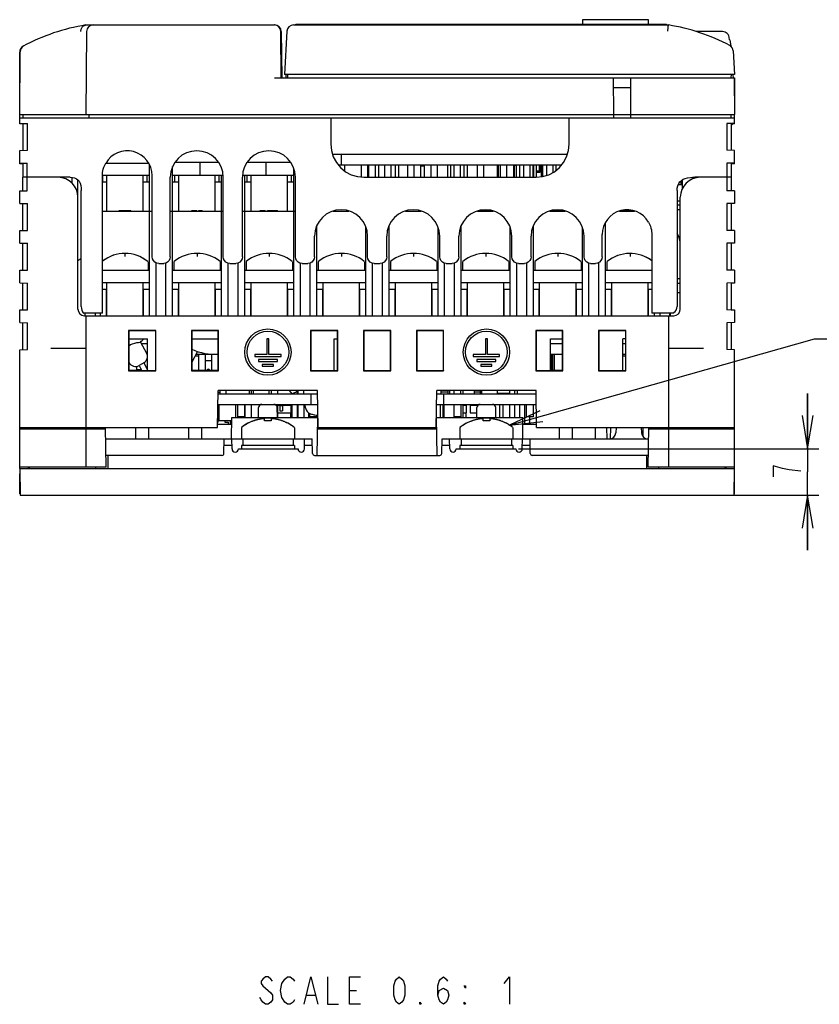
# Model space of a CAD drawing. Extents: x 36 to 422, y 13 to 287.
# Tile 1 of 16: x 75 to 147, y 13 to 102. Entities that reach past the tile are written whole.
import ezdxf

# ---------------------------------------------------------------- set-up
doc = ezdxf.new("R2010")
doc.units = 0
doc.header["$LTSCALE"] = 23.1
doc.layers.get('0').update_dxf_attribs({"linetype": 'CONTINUOUS'})
for name, color, linetype in [('ALL_CURVE', 7, 'CONTINUOUS'), ('ALL_DIM', 7, 'CONTINUOUS'), ('ALL_NOTE', 7, 'CONTINUOUS')]:
    doc.layers.add(name, color=color, linetype=linetype)
doc.dimstyles.get("Standard").update_dxf_attribs({"dimtxt": 2.5, "dimasz": 2.5, "dimexe": 1.25, "dimexo": 0.625, "dimtad": 1, "dimcen": 2.5, "dimazin": 3, "dimtfac": 1, "dimtmove": 0, "dimatfit": 3})

# ---------------------------------------------------------------- blocks, each defined once
blk = doc.blocks.new('_OPEN')
at = {"color": 0, "linetype": 'BYBLOCK'}
for p, q in [((0, 0), (-1, 0.167)), ((-1, -0.167), (0, 0)), ((-1, 0), (0, 0))]:
    blk.add_line(p, q, dxfattribs=at)
blk = doc.blocks.new('*D10')
at = {"layer": 'ALL_DIM', "color": 2, "linetype": 'CONTINUOUS'}
for p, q in [((146.13, 63.042), (146.13, 68.042)), ((146.13, 68.042), (146.13, 60.942)), ((119.929, 63.042), (147.13, 63.042)), ((146.13, 53.842), (146.13, 60.942)), ((138.518, 58.842), (147.13, 58.842)), ((146.13, 58.842), (146.13, 53.842))]:
    blk.add_line(p, q, dxfattribs=at)
at = {"layer": 'ALL_DIM', "color": 2, "linetype": 'CONTINUOUS', "xscale": 3, "yscale": 3, "zscale": 3}
for p, rotation in [((146.13, 63.042), 270), ((146.13, 58.842), 90)]:
    blk.add_blockref('_OPEN', p, dxfattribs=dict(at, rotation=rotation))

msp = doc.modelspace()

# ---------------------------------------------------------------- linework, layer by layer
at = {"color": 7, "linetype": 'CONTINUOUS'}
for p, q in [((125.709, 101.922), (125.709, 101.502)), ((131.709, 101.922), (125.709, 101.922)), ((131.709, 101.502), (131.709, 101.922)), ((80.709, 101.442), (97.817, 101.442)), ((80.778, 100.847), (80.712, 93.342)), ((98.409, 96.642), (98.373, 100.847)), ((98.417, 100.849), (98.468, 96.642)), ((98.931, 100.874), (98.725, 96.942)), ((99.53, 101.442), (133.509, 101.442)), ((99.729, 101.442), (99.729, 101.502)), ((99.729, 101.502), (133.329, 101.502)), ((133.329, 101.442), (133.329, 101.502)), ((138.407, 100.842), (136.045, 100.842)), ((139.054, 100.092), (139.009, 100.346)), ((139.077, 100.092), (139.054, 100.092)), ((139.077, 100.092), (139.178, 99.518)), ((139.381, 99.087), (139.494, 96.942)), ((74.709, 93.637), (74.709, 98.988)), ((74.712, 93.342), (74.762, 99.021)), ((74.709, 96.642), (74.741, 96.642)), ((97.81, 96.642), (139.509, 96.642)), ((139.494, 96.942), (98.725, 96.942)), ((98.835, 96.936), (98.82, 96.642)), ((99.009, 96.642), (99.004, 96.942)), ((128.559, 93.342), (128.531, 96.642)), ((130.088, 96.642), (130.059, 93.342)), ((139.209, 96.642), (139.215, 96.942)), ((139.4, 96.636), (139.384, 96.936)), ((139.478, 96.642), (139.507, 93.342)), ((139.509, 96.642), (139.509, 93.637)), ((130.08, 95.742), (128.539, 95.742)), ((74.709, 92.474), (74.709, 93.339)), ((74.709, 93.042), (139.509, 93.042)), ((74.712, 93.342), (139.507, 93.342)), ((75.009, 93.342), (75.009, 93.042)), ((81.009, 93.042), (81.009, 93.342)), ((102.909, 93.042), (102.909, 90.642)), ((124.509, 90.642), (124.509, 93.042)), ((128.557, 93.042), (128.559, 93.342)), ((130.059, 93.342), (130.062, 93.042)), ((139.209, 93.042), (139.209, 93.342)), ((139.509, 92.474), (139.509, 93.342)), ((74.709, 92.528), (75.403, 92.516)), ((75.009, 92.469), (74.709, 92.474)), ((75.009, 92.523), (75.009, 90.081)), ((75.403, 90.088), (75.403, 92.516)), ((139.509, 92.528), (138.816, 92.516)), ((138.816, 92.516), (138.816, 90.088)), ((139.209, 92.523), (139.209, 90.081)), ((139.509, 92.474), (139.209, 92.469)), ((139.209, 92.322), (139.359, 92.472)), ((74.709, 90.076), (75.403, 90.088)), ((74.709, 88.873), (74.709, 90.076)), ((103.062, 89.742), (124.357, 89.742)), ((103.89, 88.782), (103.89, 89.742)), ((139.509, 90.076), (138.816, 90.088)), ((139.509, 88.873), (139.509, 90.076)), ((74.709, 88.928), (75.399, 88.916)), ((75.009, 88.868), (74.709, 88.873)), ((75.009, 88.923), (75.009, 87.663)), ((75.399, 87.642), (75.399, 88.916)), ((86.402, 88.902), (82.504, 88.902)), ((86.349, 88.989), (86.349, 88.902)), ((86.469, 75.102), (86.469, 88.792)), ((88.569, 75.102), (88.569, 88.604)), ((88.81, 89.022), (92.709, 89.022)), ((91.059, 87.822), (91.059, 89.022)), ((95.35, 89.022), (99.249, 89.022)), ((97.059, 87.822), (97.059, 89.022)), ((99.549, 75.102), (99.549, 88.433)), ((103.573, 88.782), (123.846, 88.782)), ((104.169, 88.208), (104.169, 88.782)), ((105.669, 88.782), (105.669, 87.666)), ((106.269, 87.642), (106.269, 88.782)), ((106.325, 88.782), (106.325, 87.642)), ((106.934, 88.782), (106.934, 87.642)), ((107.229, 88.782), (107.229, 87.642)), ((107.769, 88.782), (107.769, 87.642)), ((108.369, 87.642), (108.369, 88.782)), ((108.734, 88.782), (108.734, 87.642)), ((109.059, 88.782), (109.059, 87.642)), ((109.869, 88.782), (109.869, 87.642)), ((110.469, 87.642), (110.469, 88.782)), ((111.04, 88.782), (111.04, 87.642)), ((111.369, 88.662), (111.04, 88.662)), ((111.369, 88.782), (111.369, 87.642)), ((111.969, 88.782), (111.969, 87.642)), ((112.569, 87.642), (112.569, 88.782)), ((113.479, 88.782), (113.479, 87.642)), ((113.5, 88.782), (113.5, 87.642)), ((113.76, 88.782), (113.76, 87.642)), ((114.069, 88.782), (114.069, 87.642)), ((114.669, 87.642), (114.669, 88.782)), ((114.979, 88.782), (114.979, 87.642)), ((114.999, 87.642), (114.999, 88.782)), ((115.26, 88.782), (115.26, 87.642)), ((116.169, 88.782), (116.169, 87.642)), ((116.769, 87.642), (116.769, 88.782)), ((117.979, 88.782), (117.979, 87.642)), ((118.089, 88.782), (118.089, 87.642)), ((118.26, 88.782), (118.26, 87.642)), ((118.269, 88.782), (118.269, 87.642)), ((118.869, 87.642), (118.869, 88.782)), ((119.479, 88.782), (119.479, 87.642)), ((119.529, 88.782), (119.529, 87.642)), ((119.709, 88.722), (119.529, 88.722)), ((119.709, 88.782), (119.709, 87.642)), ((120, 88.782), (120, 87.642)), ((120.369, 88.782), (120.369, 87.642)), ((120.969, 87.642), (120.969, 88.782)), ((121.219, 88.782), (121.219, 87.642)), ((121.299, 87.642), (121.299, 88.782)), ((121.509, 88.782), (121.509, 87.642)), ((121.809, 88.782), (121.809, 88.197)), ((121.899, 88.107), (121.899, 88.692)), ((121.899, 88.692), (121.989, 88.692)), ((121.989, 88.782), (121.989, 87.689)), ((122.109, 88.782), (122.109, 87.704)), ((122.469, 88.782), (122.469, 87.813)), ((123.069, 88.09), (123.069, 88.782)), ((123.309, 88.782), (123.309, 88.257)), ((139.509, 88.928), (138.82, 88.916)), ((138.82, 88.916), (138.82, 87.642)), ((139.209, 88.923), (139.209, 87.663)), ((139.509, 88.873), (139.209, 88.868)), ((75.009, 86.417), (75.009, 87.642)), ((79.276, 87.642), (75.011, 87.642)), ((75.402, 86.423), (75.402, 87.642)), ((82.213, 87.822), (86.469, 87.822)), ((82.213, 75.342), (82.213, 87.792)), ((82.239, 87.222), (82.239, 87.822)), ((82.599, 84.582), (82.599, 87.822)), ((85.899, 84.582), (85.899, 87.822)), ((86.259, 87.222), (86.259, 87.822)), ((86.709, 80.442), (86.709, 87.792)), ((88.359, 80.442), (88.359, 87.642)), ((88.569, 87.822), (93.139, 87.822)), ((88.779, 87.222), (88.779, 87.822)), ((89.139, 84.582), (89.139, 87.822)), ((92.439, 84.582), (92.439, 87.822)), ((92.799, 87.222), (92.799, 87.822)), ((93.009, 75.102), (93.009, 87.822)), ((93.159, 80.442), (93.159, 87.642)), ((94.899, 80.442), (94.899, 87.642)), ((94.92, 87.822), (99.549, 87.822)), ((95.109, 75.102), (95.109, 87.822)), ((95.319, 87.222), (95.319, 87.822)), ((95.679, 84.582), (95.679, 87.822)), ((98.979, 84.582), (98.979, 87.822)), ((99.339, 87.222), (99.339, 87.822)), ((99.699, 80.442), (99.699, 87.642)), ((105.909, 87.642), (121.51, 87.642)), ((121.809, 88.197), (121.509, 88.197)), ((121.509, 88.107), (121.899, 88.107)), ((139.208, 87.642), (135.892, 87.642)), ((138.811, 87.642), (138.811, 86.424)), ((139.209, 87.642), (139.209, 86.417)), ((79.989, 75.702), (79.989, 87.399)), ((82.213, 87.222), (82.599, 87.222)), ((85.899, 87.222), (86.469, 87.222)), ((88.569, 87.222), (89.139, 87.222)), ((92.439, 87.222), (93.009, 87.222)), ((95.109, 87.222), (95.679, 87.222)), ((98.979, 87.222), (99.549, 87.222)), ((134.401, 86.982), (134.784, 86.982)), ((134.651, 86.982), (134.656, 87.332)), ((134.784, 86.649), (134.784, 87.013)), ((74.709, 86.411), (75.402, 86.423)), ((74.709, 85.269), (74.709, 86.411)), ((80.289, 75.942), (80.289, 86.442)), ((134.289, 86.442), (134.289, 75.942)), ((134.589, 75.702), (134.589, 85.842)), ((139.509, 86.411), (138.811, 86.424)), ((139.509, 86.426), (139.209, 86.442)), ((139.509, 86.411), (139.509, 85.258)), ((74.709, 85.269), (75.408, 85.257)), ((75.009, 82.817), (75.009, 85.264)), ((75.407, 82.824), (75.408, 85.257)), ((134.589, 85.482), (134.289, 85.482)), ((134.589, 85.122), (134.289, 85.122)), ((139.509, 85.273), (138.811, 85.26)), ((138.811, 85.26), (138.812, 82.824)), ((139.209, 85.267), (139.209, 82.817)), ((139.509, 85.258), (139.209, 85.242)), ((82.213, 84.582), (86.709, 84.582)), ((83.721, 84.582), (83.721, 84.642)), ((83.721, 84.642), (84.771, 84.642)), ((84.771, 84.582), (84.771, 84.642)), ((88.359, 84.582), (93.159, 84.582)), ((90.309, 84.582), (90.309, 84.642)), ((90.309, 84.642), (90.759, 84.642)), ((90.509, 84.582), (90.509, 84.642)), ((90.559, 84.582), (90.559, 84.642)), ((90.759, 84.582), (90.759, 84.642)), ((90.959, 84.582), (90.959, 84.642)), ((90.959, 84.642), (91.259, 84.642)), ((91.109, 84.582), (91.109, 84.642)), ((91.259, 84.582), (91.259, 84.642)), ((94.899, 84.582), (99.699, 84.582)), ((96.519, 84.582), (96.519, 84.642)), ((96.519, 84.642), (96.969, 84.642)), ((96.719, 84.582), (96.719, 84.642)), ((96.769, 84.582), (96.769, 84.642)), ((96.969, 84.582), (96.969, 84.642)), ((97.169, 84.582), (97.169, 84.642)), ((97.169, 84.642), (98.069, 84.642)), ((98.069, 84.582), (98.069, 84.642)), ((103.134, 84.582), (104.545, 84.582)), ((109.674, 84.582), (111.085, 84.582)), ((116.214, 84.582), (117.625, 84.582)), ((116.387, 84.642), (117.452, 84.642)), ((122.754, 84.582), (124.165, 84.582)), ((122.927, 84.642), (123.992, 84.642)), ((129.067, 84.582), (130.443, 84.582)), ((129.282, 84.642), (130.241, 84.642)), ((129.825, 84.642), (129.824, 84.69)), ((134.589, 84.702), (134.289, 84.702)), ((101.649, 75.102), (101.649, 83.264)), ((106.089, 75.102), (106.089, 83.093)), ((108.189, 75.102), (108.189, 83.264)), ((112.629, 75.102), (112.629, 83.093)), ((114.729, 75.102), (114.729, 83.264)), ((119.169, 75.102), (119.169, 83.093)), ((121.269, 75.102), (121.269, 83.264)), ((125.709, 75.102), (125.709, 83.093)), ((127.809, 75.102), (127.809, 83.55)), ((74.709, 82.812), (75.407, 82.824)), ((74.709, 81.672), (74.709, 82.812)), ((101.439, 80.442), (101.439, 82.302)), ((106.239, 80.442), (106.239, 82.302)), ((107.979, 80.442), (107.979, 82.302)), ((112.779, 80.442), (112.779, 82.302)), ((114.519, 80.442), (114.519, 82.302)), ((119.319, 80.442), (119.319, 82.302)), ((121.059, 80.442), (121.059, 82.302)), ((125.859, 80.442), (125.859, 82.302)), ((127.509, 80.442), (127.509, 82.452)), ((132.006, 82.452), (132.006, 75.342)), ((139.509, 82.812), (138.812, 82.824)), ((139.509, 82.826), (139.209, 82.842)), ((139.509, 82.812), (139.509, 81.658)), ((74.709, 81.672), (75.407, 81.66)), ((75.009, 79.218), (75.009, 81.667)), ((75.407, 79.225), (75.407, 81.66)), ((139.509, 81.672), (138.812, 81.66)), ((138.812, 81.66), (138.812, 79.225)), ((139.209, 81.667), (139.209, 79.218)), ((139.509, 81.658), (139.209, 81.642)), ((86.327, 80.006), (86.349, 79.959)), ((86.349, 79.959), (86.349, 79.182)), ((87.069, 75.102), (87.069, 79.899)), ((87.309, 79.842), (87.76, 79.842)), ((87.969, 75.102), (87.969, 79.884)), ((88.712, 80.006), (88.689, 79.959)), ((88.689, 79.959), (88.689, 79.182)), ((92.867, 80.006), (92.889, 79.959)), ((92.889, 79.959), (92.889, 79.182)), ((93.609, 75.102), (93.609, 79.866)), ((93.759, 79.842), (94.3, 79.842)), ((94.509, 75.102), (94.509, 79.884)), ((95.252, 80.006), (95.229, 79.959)), ((95.229, 79.959), (95.229, 79.182)), ((99.407, 80.006), (99.429, 79.959)), ((99.429, 79.959), (99.429, 79.182)), ((100.149, 75.102), (100.149, 79.866)), ((100.299, 79.842), (100.84, 79.842)), ((101.049, 75.102), (101.049, 79.884)), ((101.792, 80.006), (101.769, 79.959)), ((101.769, 79.959), (101.769, 79.182)), ((105.947, 80.006), (105.969, 79.959)), ((105.969, 79.959), (105.969, 79.182)), ((106.689, 75.102), (106.689, 79.866)), ((106.839, 79.842), (107.38, 79.842)), ((107.589, 75.102), (107.589, 79.884)), ((108.332, 80.006), (108.309, 79.959)), ((108.309, 79.959), (108.309, 79.182)), ((112.487, 80.006), (112.509, 79.959)), ((112.509, 79.959), (112.509, 79.182)), ((113.229, 75.102), (113.229, 79.866)), ((113.379, 79.842), (113.92, 79.842)), ((114.129, 75.102), (114.129, 79.884)), ((114.872, 80.006), (114.849, 79.959)), ((114.849, 79.959), (114.849, 79.182)), ((119.027, 80.006), (119.049, 79.959)), ((119.049, 79.959), (119.049, 79.182)), ((119.769, 75.102), (119.769, 79.866)), ((119.919, 79.842), (120.46, 79.842)), ((120.669, 75.102), (120.669, 79.884)), ((121.412, 80.006), (121.389, 79.959)), ((121.389, 79.959), (121.389, 79.182)), ((125.567, 80.006), (125.589, 79.959)), ((125.589, 79.959), (125.589, 79.182)), ((126.309, 75.102), (126.309, 79.866)), ((126.459, 79.842), (126.91, 79.842)), ((127.209, 75.102), (127.209, 79.93)), ((127.952, 80.006), (127.929, 79.959)), ((127.929, 79.959), (127.929, 79.182)), ((74.709, 79.213), (75.407, 79.225)), ((74.709, 78.071), (74.709, 79.213)), ((86.469, 79.182), (82.213, 79.182)), ((93.009, 79.182), (88.569, 79.182)), ((99.549, 79.182), (95.109, 79.182)), ((106.089, 79.182), (101.649, 79.182)), ((112.629, 79.182), (108.189, 79.182)), ((119.169, 79.182), (114.729, 79.182)), ((125.709, 79.182), (121.269, 79.182)), ((132.006, 79.182), (127.809, 79.182)), ((139.509, 79.213), (138.812, 79.225)), ((139.509, 79.226), (139.209, 79.242)), ((139.509, 79.213), (139.509, 78.058)), ((74.709, 78.071), (75.407, 78.059)), ((75.009, 75.642), (75.009, 78.066)), ((75.407, 75.642), (75.407, 78.059)), ((82.213, 78.102), (86.469, 78.102)), ((82.599, 75.102), (82.599, 78.102)), ((85.899, 75.102), (85.899, 78.102)), ((88.569, 78.102), (93.009, 78.102)), ((89.139, 75.102), (89.139, 78.102)), ((92.439, 75.102), (92.439, 78.102)), ((95.109, 78.102), (99.549, 78.102)), ((95.679, 75.102), (95.679, 78.102)), ((98.979, 75.102), (98.979, 78.102)), ((101.649, 78.102), (106.089, 78.102)), ((102.219, 75.102), (102.219, 78.102)), ((105.519, 75.102), (105.519, 78.102)), ((108.189, 78.102), (112.629, 78.102)), ((108.759, 75.102), (108.759, 78.102)), ((112.059, 75.102), (112.059, 78.102)), ((114.729, 78.102), (119.169, 78.102)), ((115.299, 75.102), (115.299, 78.102)), ((118.599, 75.102), (118.599, 78.102)), ((121.269, 78.102), (125.709, 78.102)), ((121.839, 75.102), (121.839, 78.102)), ((125.139, 75.102), (125.139, 78.102)), ((127.809, 78.102), (132.006, 78.102)), ((128.379, 75.102), (128.379, 78.102)), ((131.679, 75.102), (131.679, 78.102)), ((134.289, 78.462), (134.589, 78.462)), ((134.289, 78.042), (134.589, 78.042)), ((139.509, 78.071), (138.812, 78.059)), ((138.812, 78.059), (138.812, 75.626)), ((139.209, 78.066), (139.209, 75.619)), ((139.509, 78.058), (139.209, 78.042)), ((82.213, 77.502), (82.599, 77.502)), ((82.569, 75.102), (82.569, 77.502)), ((85.899, 77.502), (86.469, 77.502)), ((85.929, 75.102), (85.929, 77.502)), ((88.569, 77.502), (89.139, 77.502)), ((89.109, 75.102), (89.109, 77.502)), ((92.439, 77.502), (93.009, 77.502)), ((92.469, 75.102), (92.469, 77.502)), ((95.109, 77.502), (95.679, 77.502)), ((95.649, 75.102), (95.649, 77.502)), ((98.979, 77.502), (99.549, 77.502)), ((99.009, 75.102), (99.009, 77.502)), ((101.649, 77.502), (102.219, 77.502)), ((102.189, 75.102), (102.189, 77.502)), ((105.519, 77.502), (106.089, 77.502)), ((105.549, 75.102), (105.549, 77.502)), ((108.189, 77.502), (108.759, 77.502)), ((108.729, 75.102), (108.729, 77.502)), ((112.059, 77.502), (112.629, 77.502)), ((112.089, 75.102), (112.089, 77.502)), ((114.729, 77.502), (115.299, 77.502)), ((115.269, 75.102), (115.269, 77.502)), ((118.599, 77.502), (119.169, 77.502)), ((118.629, 75.102), (118.629, 77.502)), ((121.269, 77.502), (121.839, 77.502)), ((121.809, 75.102), (121.809, 77.502)), ((125.139, 77.502), (125.709, 77.502)), ((125.169, 75.102), (125.169, 77.502)), ((127.809, 77.502), (128.379, 77.502)), ((128.349, 75.102), (128.349, 77.502)), ((131.679, 77.502), (132.006, 77.502)), ((131.709, 75.102), (131.709, 77.502)), ((134.289, 77.202), (134.589, 77.202)), ((74.709, 74.47), (74.709, 75.642)), ((74.709, 75.642), (75.407, 75.642)), ((82.213, 75.342), (80.537, 75.342)), ((80.589, 75.102), (133.989, 75.102)), ((80.649, 75.102), (80.649, 75.342)), ((80.709, 75.102), (80.709, 64.962)), ((81.549, 75.342), (81.549, 75.102)), ((82.029, 75.102), (82.029, 75.342)), ((133.908, 75.342), (132.006, 75.342)), ((132.249, 75.102), (132.249, 75.342)), ((132.729, 75.342), (132.729, 75.102)), ((133.509, 75.102), (133.509, 64.962)), ((133.629, 75.102), (133.629, 75.342)), ((133.689, 75.102), (133.689, 75.342)), ((139.509, 75.614), (138.812, 75.626)), ((139.209, 75.642), (139.509, 75.626)), ((139.509, 75.626), (139.509, 74.47)), ((74.709, 74.47), (75.407, 74.458)), ((75.009, 72.02), (75.009, 74.465)), ((75.406, 72.027), (75.407, 74.458)), ((139.509, 74.47), (138.812, 74.458)), ((138.812, 74.458), (138.813, 72.027)), ((139.209, 74.465), (139.209, 72.02)), ((84.581, 73.75), (84.582, 70.095)), ((84.581, 73.75), (84.599, 73.733)), ((87.038, 73.75), (84.581, 73.75)), ((84.599, 73.733), (84.599, 70.112)), ((87.02, 73.733), (87.038, 73.75)), ((87.02, 73.733), (87.02, 70.112)), ((87.037, 70.095), (87.038, 73.75)), ((90.281, 73.75), (90.282, 70.095)), ((90.281, 73.75), (90.309, 73.722)), ((92.738, 73.75), (90.281, 73.75)), ((90.309, 73.722), (90.309, 70.122)), ((92.709, 73.722), (90.309, 73.722)), ((92.709, 73.722), (92.738, 73.75)), ((92.709, 70.122), (92.709, 73.722)), ((92.737, 70.095), (92.738, 73.75)), ((101.081, 73.75), (101.082, 70.095)), ((101.109, 73.722), (101.081, 73.75)), ((103.538, 73.75), (101.081, 73.75)), ((101.109, 73.722), (101.109, 70.122)), ((103.509, 73.722), (101.109, 73.722)), ((103.509, 73.722), (103.538, 73.75)), ((103.509, 70.122), (103.509, 73.722)), ((103.537, 70.095), (103.538, 73.75)), ((105.881, 73.75), (105.882, 70.095)), ((105.909, 73.722), (105.881, 73.75)), ((108.338, 73.75), (105.881, 73.75)), ((105.909, 73.722), (105.909, 70.122)), ((108.309, 73.722), (105.909, 73.722)), ((108.309, 73.722), (108.338, 73.75)), ((108.309, 70.122), (108.309, 73.722)), ((108.337, 70.095), (108.338, 73.75)), ((110.681, 73.75), (110.682, 70.095)), ((110.681, 73.75), (110.709, 73.722)), ((113.138, 73.75), (110.681, 73.75)), ((110.709, 73.722), (110.709, 70.122)), ((113.109, 73.722), (110.709, 73.722)), ((113.109, 73.722), (113.138, 73.75)), ((113.109, 70.122), (113.109, 73.722)), ((113.137, 70.095), (113.138, 73.75)), ((121.481, 73.75), (121.482, 70.095)), ((121.509, 73.722), (121.481, 73.75)), ((123.938, 73.75), (121.481, 73.75)), ((121.509, 73.722), (121.509, 70.122)), ((123.909, 73.722), (121.509, 73.722)), ((123.909, 73.722), (123.938, 73.75)), ((123.909, 70.122), (123.909, 73.722)), ((123.937, 70.095), (123.938, 73.75)), ((127.181, 73.75), (127.182, 70.095)), ((127.199, 73.733), (127.181, 73.75)), ((129.638, 73.75), (127.181, 73.75)), ((127.199, 73.733), (127.199, 70.112)), ((129.62, 73.733), (129.638, 73.75)), ((129.62, 73.733), (129.62, 70.112)), ((129.637, 70.095), (129.638, 73.75)), ((84.599, 73.002), (86.289, 73.002)), ((84.599, 72.374), (84.757, 72.478)), ((85.603, 72.698), (85.651, 72.712)), ((85.655, 72.715), (86.206, 71.718)), ((85.728, 72.582), (86.289, 72.582)), ((86.289, 70.107), (86.289, 73.002)), ((90.309, 73.002), (92.709, 73.002)), ((97.119, 73.002), (97.119, 71.592)), ((97.299, 73.002), (97.119, 73.002)), ((97.299, 71.592), (97.299, 73.002)), ((103.209, 70.122), (103.209, 73.002)), ((103.209, 73.002), (103.509, 73.002)), ((116.919, 73.002), (116.919, 71.592)), ((117.099, 73.002), (116.919, 73.002)), ((117.099, 71.592), (117.099, 73.002)), ((122.829, 70.122), (122.829, 73.002)), ((122.829, 73.002), (123.909, 73.002)), ((122.829, 72.582), (123.909, 72.582)), ((129.369, 70.11), (129.369, 73.002)), ((129.62, 73.002), (129.369, 73.002)), ((129.369, 72.582), (129.62, 72.582)), ((74.709, 72.014), (75.406, 72.027)), ((74.709, 61.242), (74.709, 72.014)), ((77.529, 72.162), (80.709, 72.162)), ((86.237, 71.622), (86.289, 71.622)), ((90.84, 71.844), (90.309, 70.885)), ((90.909, 71.442), (90.617, 71.442)), ((90.717, 71.622), (92.709, 71.622)), ((90.909, 71.622), (90.909, 70.152)), ((91.509, 71.622), (91.509, 70.152)), ((92.109, 71.622), (92.109, 70.152)), ((96.009, 71.592), (96.009, 71.412)), ((97.119, 71.592), (96.009, 71.592)), ((96.009, 71.412), (98.409, 71.412)), ((98.409, 71.592), (97.299, 71.592)), ((98.409, 71.412), (98.409, 71.592)), ((115.809, 71.592), (115.809, 71.412)), ((116.919, 71.592), (115.809, 71.592)), ((115.809, 71.412), (118.209, 71.412)), ((118.209, 71.592), (117.099, 71.592)), ((118.209, 71.412), (118.209, 71.592)), ((122.829, 71.622), (123.909, 71.622)), ((122.829, 71.52), (122.889, 71.52)), ((122.889, 71.622), (122.889, 70.152)), ((123.009, 71.622), (123.009, 70.152)), ((123.147, 71.622), (123.147, 70.152)), ((129.369, 71.622), (129.62, 71.622)), ((129.62, 71.442), (129.369, 71.442)), ((133.509, 72.162), (136.69, 72.162)), ((139.509, 72.014), (138.813, 72.027)), ((139.509, 61.242), (139.509, 72.014)), ((84.599, 70.904), (84.631, 70.847)), ((85.3, 70.516), (85.3, 70.182)), ((85.948, 70.821), (85.528, 70.588)), ((85.528, 70.588), (85.794, 70.107)), ((85.948, 70.821), (86.289, 70.203)), ((92.109, 71.022), (91.509, 71.022)), ((96.351, 71.142), (96.351, 70.962)), ((98.067, 71.142), (96.351, 71.142)), ((96.351, 70.962), (98.067, 70.962)), ((96.699, 70.692), (96.699, 70.512)), ((97.719, 70.692), (96.699, 70.692)), ((96.699, 70.512), (97.719, 70.512)), ((97.719, 70.512), (97.719, 70.692)), ((98.067, 70.962), (98.067, 71.142)), ((116.151, 71.142), (116.151, 70.962)), ((117.867, 71.142), (116.151, 71.142)), ((116.151, 70.962), (117.867, 70.962)), ((116.499, 70.692), (116.499, 70.512)), ((117.519, 70.692), (116.499, 70.692)), ((116.499, 70.512), (117.519, 70.512)), ((117.519, 70.512), (117.519, 70.692)), ((117.867, 70.962), (117.867, 71.142)), ((122.829, 71.064), (122.889, 71.064)), ((122.829, 70.668), (122.889, 70.668)), ((84.582, 70.095), (84.599, 70.112)), ((84.582, 70.095), (87.037, 70.095)), ((85.752, 70.182), (85.3, 70.182)), ((85.682, 70.309), (85.682, 70.182)), ((87.02, 70.112), (87.037, 70.095)), ((90.282, 70.095), (90.309, 70.122)), ((90.282, 70.095), (92.737, 70.095)), ((90.309, 70.122), (92.709, 70.122)), ((92.709, 70.122), (92.737, 70.095)), ((101.082, 70.095), (101.109, 70.122)), ((101.082, 70.095), (103.537, 70.095)), ((101.109, 70.122), (103.509, 70.122)), ((103.537, 70.095), (103.509, 70.122)), ((105.882, 70.095), (105.909, 70.122)), ((105.882, 70.095), (108.337, 70.095)), ((105.909, 70.122), (108.309, 70.122)), ((108.337, 70.095), (108.309, 70.122)), ((110.682, 70.095), (110.709, 70.122)), ((110.682, 70.095), (113.137, 70.095)), ((110.709, 70.122), (113.109, 70.122)), ((113.109, 70.122), (113.137, 70.095)), ((121.482, 70.095), (121.509, 70.122)), ((121.482, 70.095), (123.937, 70.095)), ((121.509, 70.122), (123.909, 70.122)), ((123.937, 70.095), (123.909, 70.122)), ((127.182, 70.095), (127.199, 70.112)), ((127.182, 70.095), (129.637, 70.095)), ((129.637, 70.095), (129.62, 70.112)), ((92.651, 64.962), (92.709, 68.322)), ((92.704, 68.022), (101.715, 68.022)), ((92.889, 68.142), (92.706, 68.142)), ((101.709, 68.322), (92.709, 68.322)), ((92.709, 68.022), (92.709, 68.142)), ((92.889, 68.022), (92.889, 68.322)), ((93.399, 68.322), (93.399, 68.022)), ((95.499, 68.322), (95.499, 68.022)), ((95.709, 68.022), (95.709, 68.322)), ((95.889, 68.022), (95.889, 68.322)), ((97.329, 68.022), (97.329, 68.322)), ((97.509, 68.322), (97.509, 68.022)), ((98.109, 68.022), (98.109, 68.322)), ((99.145, 68.322), (99.369, 68.03)), ((99.849, 68.194), (99.369, 68.03)), ((99.751, 68.322), (99.849, 68.194)), ((99.898, 68.322), (99.816, 68.238)), ((99.849, 68.194), (99.849, 68.022)), ((99.909, 68.322), (99.909, 68.022)), ((100.449, 68.322), (100.449, 68.022)), ((101.109, 68.022), (101.109, 67.062)), ((101.768, 64.962), (101.709, 68.322)), ((112.451, 64.962), (112.509, 68.322)), ((112.504, 68.022), (121.515, 68.022)), ((121.509, 68.322), (112.509, 68.322)), ((112.899, 68.022), (112.899, 68.322)), ((113.552, 68.172), (112.899, 68.172)), ((113.109, 68.022), (113.109, 67.062)), ((113.552, 68.022), (113.552, 68.322)), ((113.705, 68.022), (113.705, 68.322)), ((114.099, 68.022), (114.099, 68.322)), ((114.699, 68.022), (114.699, 68.322)), ((114.909, 68.022), (114.909, 68.322)), ((115.929, 68.022), (115.929, 68.322)), ((116.484, 68.172), (115.929, 68.172)), ((116.484, 68.022), (116.484, 68.322)), ((116.589, 68.142), (116.484, 68.142)), ((116.589, 68.022), (116.589, 68.322)), ((118.029, 68.022), (118.029, 68.322)), ((118.029, 68.082), (119.109, 68.082)), ((119.109, 68.322), (119.109, 68.022)), ((119.574, 68.217), (119.574, 68.022)), ((119.799, 68.322), (119.799, 68.022)), ((121.568, 64.962), (121.509, 68.322)), ((92.688, 67.062), (101.731, 67.062)), ((92.709, 65.442), (92.709, 67.062)), ((92.769, 67.062), (92.769, 65.562)), ((94.269, 67.062), (94.269, 65.862)), ((94.479, 65.922), (94.479, 67.062)), ((95.079, 67.062), (95.079, 65.922)), ((95.109, 67.062), (95.109, 65.862)), ((95.709, 65.862), (95.709, 67.062)), ((98.109, 65.862), (98.109, 67.062)), ((98.109, 67.002), (98.289, 67.002)), ((98.259, 67.062), (98.259, 67.002)), ((98.289, 67.062), (98.289, 66.486)), ((98.289, 66.966), (98.529, 66.966)), ((98.529, 67.062), (98.529, 66.486)), ((98.529, 67.002), (99.279, 67.002)), ((98.859, 67.062), (98.859, 67.002)), ((99.099, 67.062), (99.099, 67.002)), ((99.249, 67.062), (99.249, 67.002)), ((99.279, 67.002), (99.279, 66.306)), ((99.369, 67.062), (99.369, 65.862)), ((99.849, 67.062), (99.849, 65.862)), ((99.909, 67.062), (99.909, 65.862)), ((100.509, 65.862), (100.509, 67.062)), ((100.628, 66.739), (100.599, 67.062)), ((112.488, 67.062), (121.531, 67.062)), ((112.809, 67.062), (112.809, 65.862)), ((113.049, 67.062), (113.049, 65.862)), ((113.105, 67.062), (113.105, 65.862)), ((113.169, 67.062), (113.169, 65.862)), ((114.099, 65.922), (114.099, 67.062)), ((114.699, 67.062), (114.699, 65.922)), ((114.909, 65.862), (114.909, 67.062)), ((114.909, 67.002), (115.179, 67.002)), ((114.999, 67.062), (114.999, 67.002)), ((115.149, 67.062), (115.149, 67.002)), ((115.179, 67.002), (115.179, 66.306)), ((115.539, 67.002), (115.539, 66.306)), ((115.539, 67.002), (116.28, 67.002)), ((115.719, 67.062), (115.719, 67.002)), ((115.959, 67.062), (115.959, 67.002)), ((116.289, 67.062), (116.289, 67.009)), ((118.209, 67.062), (118.209, 65.862)), ((118.509, 67.062), (118.509, 65.862)), ((119.109, 67.062), (119.109, 65.862)), ((119.574, 67.062), (119.574, 65.862)), ((120.024, 67.062), (120.024, 65.862)), ((120.474, 67.062), (120.474, 65.262)), ((120.639, 65.922), (120.639, 67.062)), ((121.239, 67.062), (121.239, 65.922)), ((96.343, 65.862), (96.359, 66.767)), ((98.076, 65.862), (98.06, 66.767)), ((98.109, 66.306), (99.279, 66.306)), ((98.289, 66.486), (98.529, 66.486)), ((99.249, 66.306), (99.249, 65.862)), ((100.878, 66.302), (100.878, 65.862)), ((101.019, 65.922), (101.019, 66.229)), ((101.619, 66.094), (101.619, 65.922)), ((114.909, 66.306), (115.179, 66.306)), ((115.149, 66.306), (115.149, 65.862)), ((115.539, 66.306), (116.151, 66.306)), ((116.143, 65.862), (116.159, 66.767)), ((117.876, 65.862), (117.86, 66.767)), ((92.656, 65.262), (93.933, 65.262)), ((92.659, 65.442), (92.709, 65.442)), ((93.938, 65.562), (92.769, 65.562)), ((93.309, 65.562), (93.309, 65.442)), ((93.309, 65.442), (93.609, 65.442)), ((93.609, 65.442), (93.609, 65.262)), ((93.826, 65.262), (93.821, 65.562)), ((93.909, 63.942), (93.943, 65.862)), ((93.943, 65.862), (101.743, 65.862)), ((95.079, 65.922), (94.479, 65.922)), ((94.749, 65.922), (94.749, 65.862)), ((101.619, 65.922), (101.019, 65.922)), ((101.328, 65.922), (101.328, 65.862)), ((101.34, 65.862), (101.34, 65.922)), ((101.683, 62.442), (101.743, 65.862)), ((112.536, 62.442), (112.476, 65.862)), ((112.476, 65.862), (120.309, 65.862)), ((114.699, 65.922), (114.099, 65.922)), ((114.309, 65.922), (114.309, 65.862)), ((120.309, 63.942), (120.309, 65.862)), ((120.309, 65.262), (121.563, 65.262)), ((121.239, 65.922), (120.639, 65.922)), ((120.924, 65.922), (120.924, 65.262)), ((74.709, 64.962), (92.651, 64.962)), ((74.709, 64.842), (82.494, 64.842)), ((75.012, 64.962), (75.009, 64.842)), ((80.709, 64.842), (80.709, 61.362)), ((81.009, 64.842), (81.012, 64.962)), ((82.555, 61.362), (82.492, 64.962)), ((85.209, 64.962), (85.209, 63.942)), ((86.409, 63.942), (86.409, 64.962)), ((90.009, 64.962), (90.009, 63.942)), ((91.209, 63.942), (91.209, 64.962)), ((94.833, 64.994), (94.809, 64.947)), ((94.809, 64.947), (94.809, 63.942)), ((99.586, 64.994), (99.609, 64.947)), ((99.609, 64.947), (99.609, 63.942)), ((101.725, 64.842), (112.494, 64.842)), ((101.727, 64.962), (112.492, 64.962)), ((114.633, 64.994), (114.609, 64.947)), ((114.609, 64.947), (114.609, 63.942)), ((119.386, 64.994), (119.409, 64.947)), ((119.409, 64.947), (119.409, 63.942)), ((121.568, 64.962), (139.509, 64.962)), ((123.609, 64.962), (123.609, 63.942)), ((124.809, 63.942), (124.809, 64.962)), ((126.909, 63.942), (126.909, 64.962)), ((127.959, 63.942), (127.942, 64.962)), ((128.247, 64.962), (128.23, 63.952)), ((128.783, 64.962), (128.75, 64.499)), ((131.036, 64.962), (131.069, 64.499)), ((131.226, 64.142), (131.212, 64.962)), ((131.664, 61.362), (131.727, 64.962)), ((131.725, 64.842), (139.509, 64.842)), ((133.207, 64.962), (133.209, 64.842)), ((133.509, 64.842), (133.509, 61.362)), ((139.207, 64.962), (139.209, 64.842)), ((82.509, 63.942), (94.801, 63.942)), ((93.226, 62.619), (93.249, 63.942)), ((93.24, 63.379), (93.949, 63.379)), ((93.955, 63.029), (93.939, 63.942)), ((94.809, 63.942), (101.229, 63.942)), ((94.929, 63.942), (94.929, 63.342)), ((99.489, 63.942), (99.489, 63.342)), ((100.524, 63.029), (100.539, 63.942)), ((100.53, 63.379), (101.239, 63.379)), ((101.253, 62.619), (101.229, 63.942)), ((112.966, 62.619), (112.989, 63.942)), ((112.98, 63.379), (113.689, 63.379)), ((112.989, 63.942), (119.409, 63.942)), ((113.695, 63.029), (113.679, 63.942)), ((114.729, 63.942), (114.729, 63.342)), ((119.289, 63.942), (119.289, 63.342)), ((119.418, 63.942), (131.709, 63.942)), ((120.264, 63.029), (120.279, 63.942)), ((120.27, 63.379), (120.979, 63.379)), ((120.993, 62.619), (120.969, 63.942)), ((94.539, 63.029), (94.539, 63.042)), ((94.539, 63.042), (99.939, 63.042)), ((94.809, 63.342), (94.809, 63.042)), ((99.609, 63.342), (94.809, 63.342)), ((99.609, 63.342), (99.609, 63.042)), ((99.94, 63.029), (99.939, 63.042)), ((114.279, 63.034), (114.279, 63.042)), ((114.279, 63.042), (119.679, 63.042)), ((114.609, 63.342), (114.609, 63.042)), ((119.409, 63.342), (114.609, 63.342)), ((119.409, 63.342), (119.409, 63.042)), ((119.679, 63.034), (119.679, 63.042)), ((93.046, 62.442), (82.536, 62.442)), ((82.71, 62.442), (82.689, 61.242)), ((101.433, 62.442), (112.786, 62.442)), ((131.683, 62.442), (121.173, 62.442)), ((131.509, 62.442), (131.529, 61.242)), ((82.555, 61.362), (74.709, 61.362)), ((74.709, 61.242), (74.751, 58.842)), ((74.709, 61.242), (139.509, 61.242)), ((74.709, 58.962), (74.709, 60.773)), ((75.471, 61.362), (75.469, 61.242)), ((75.609, 61.242), (75.612, 61.362)), ((81.609, 61.242), (81.612, 61.362)), ((139.509, 61.362), (131.664, 61.362)), ((132.607, 61.362), (132.609, 61.242)), ((138.607, 61.362), (138.609, 61.242)), ((138.75, 61.242), (138.748, 61.362)), ((139.468, 58.842), (139.509, 61.242)), ((139.509, 58.962), (139.509, 60.773)), ((74.709, 58.962), (74.749, 58.962)), ((139.47, 58.962), (139.509, 58.962)), ((74.751, 58.842), (139.468, 58.842))]:
    msp.add_line(p, q, dxfattribs=at)
at = {"color": 3, "linetype": 'CONTINUOUS'}
for p, q in [((84.599, 70.152), (85.769, 70.152)), ((90.309, 70.152), (92.709, 70.152)), ((122.829, 70.152), (123.909, 70.152))]:
    msp.add_line(p, q, dxfattribs=at)
at = {"color": 7, "linetype": 'CONTINUOUS'}
for points in [[(80.245, 100.847), (80.274, 101.056), (80.364, 101.238), (80.503, 101.37), (80.674, 101.436)], [(133.461, 100.874), (133.489, 101.21), (133.499, 101.335), (133.507, 101.415), (133.509, 101.442)], [(139.009, 100.346), (138.976, 100.462), (138.92, 100.569), (138.844, 100.663), (138.75, 100.739), (138.644, 100.796), (138.528, 100.83), (138.407, 100.842)], [(130.059, 93.342), (130.06, 93.342), (130.06, 93.342)], [(102.909, 90.642), (102.967, 90.056), (103.138, 89.494), (103.415, 88.975), (103.788, 88.521), (104.242, 88.148), (104.761, 87.87), (105.324, 87.7), (105.909, 87.642)], [(121.51, 87.642), (122.095, 87.7), (122.658, 87.87), (123.177, 88.148), (123.631, 88.521), (124.004, 88.975), (124.281, 89.494), (124.452, 90.056), (124.509, 90.642)], [(82.213, 87.792), (82.217, 87.928), (82.229, 88.066), (82.252, 88.215), (82.289, 88.379), (82.343, 88.554), (82.416, 88.732), (82.504, 88.906)], [(75.009, 87.663), (75.01, 87.647), (75.011, 87.642)], [(79.276, 87.642), (79.491, 87.629), (79.684, 87.586), (79.847, 87.513), (79.981, 87.409), (80.09, 87.275), (80.177, 87.104), (80.24, 86.9), (80.278, 86.67), (80.289, 86.442)], [(79.44, 87.632), (79.437, 87.466), (79.435, 87.25), (79.435, 87.132)], [(134.289, 86.442), (134.306, 86.664), (134.357, 86.882), (134.441, 87.075), (134.553, 87.235), (134.686, 87.361), (134.843, 87.46), (135.029, 87.536), (135.252, 87.591), (135.517, 87.625)], [(135.517, 87.625), (135.705, 87.638), (135.892, 87.642)], [(139.208, 87.642), (139.209, 87.647), (139.209, 87.663)], [(134.784, 87.013), (134.784, 87.25), (134.782, 87.422)], [(131.715, 83.566), (131.804, 83.391), (131.876, 83.213), (131.93, 83.04), (131.966, 82.878), (131.989, 82.73), (132.002, 82.591), (132.006, 82.452)], [(87.309, 79.842), (87.124, 79.871), (86.957, 79.957), (86.824, 80.089), (86.739, 80.257), (86.709, 80.442)], [(88.359, 80.442), (88.33, 80.257), (88.245, 80.089), (88.112, 79.957), (87.945, 79.871), (87.76, 79.842)], [(93.759, 79.842), (93.574, 79.871), (93.407, 79.957), (93.274, 80.089), (93.189, 80.257), (93.159, 80.442)], [(94.899, 80.442), (94.87, 80.257), (94.785, 80.089), (94.652, 79.957), (94.485, 79.871), (94.3, 79.842)], [(100.299, 79.842), (100.114, 79.871), (99.947, 79.957), (99.814, 80.089), (99.729, 80.257), (99.699, 80.442)], [(101.439, 80.442), (101.41, 80.257), (101.325, 80.089), (101.192, 79.957), (101.025, 79.871), (100.84, 79.842)], [(106.839, 79.842), (106.654, 79.871), (106.487, 79.957), (106.354, 80.089), (106.269, 80.257), (106.239, 80.442)], [(107.979, 80.442), (107.95, 80.257), (107.865, 80.089), (107.732, 79.957), (107.565, 79.871), (107.38, 79.842)], [(113.379, 79.842), (113.194, 79.871), (113.027, 79.957), (112.894, 80.089), (112.809, 80.257), (112.779, 80.442)], [(114.519, 80.442), (114.49, 80.257), (114.405, 80.089), (114.272, 79.957), (114.105, 79.871), (113.92, 79.842)], [(119.919, 79.842), (119.734, 79.871), (119.567, 79.957), (119.434, 80.089), (119.349, 80.257), (119.319, 80.442)], [(121.059, 80.442), (121.03, 80.257), (120.945, 80.089), (120.812, 79.957), (120.645, 79.871), (120.46, 79.842)], [(126.459, 79.842), (126.274, 79.871), (126.107, 79.957), (125.974, 80.089), (125.889, 80.257), (125.859, 80.442)], [(127.509, 80.442), (127.48, 80.257), (127.395, 80.089), (127.262, 79.957), (127.095, 79.871), (126.91, 79.842)], [(80.289, 75.942), (80.304, 75.764), (80.345, 75.596), (80.404, 75.461), (80.472, 75.373), (80.537, 75.342)], [(133.908, 75.342), (134.014, 75.375), (134.121, 75.468), (134.211, 75.605), (134.27, 75.771), (134.289, 75.942)], [(87.02, 73.733), (86.554, 73.736), (86.061, 73.738), (85.558, 73.738), (85.065, 73.736), (84.599, 73.733)], [(129.62, 73.733), (129.154, 73.736), (128.661, 73.738), (128.158, 73.738), (127.665, 73.736), (127.199, 73.733)], [(84.757, 72.478), (84.94, 72.561), (85.139, 72.62), (85.327, 72.657), (85.49, 72.681), (85.603, 72.698)], [(87.02, 70.112), (86.554, 70.108), (86.061, 70.107), (85.558, 70.107), (85.065, 70.108), (84.599, 70.112)], [(129.62, 70.112), (129.154, 70.108), (128.661, 70.107), (128.158, 70.107), (127.665, 70.108), (127.199, 70.112)]]:
    msp.add_lwpolyline(points, dxfattribs=at)
for centre, radius in [((97.209, 71.802), 2.1), ((97.209, 71.802), 1.89), ((117.009, 71.802), 2.1), ((117.009, 71.802), 1.89)]:
    msp.add_circle(centre, radius, dxfattribs=at)
for centre, radius, start, end in [((83.562, 83.67), 18, 99.11942, 118.31397), ((81.378, 100.842), 0.6, 90, 179.5), ((97.773, 100.842), 0.6, 0.5, 90), ((97.817, 100.842), 0.6, 0.7, 90), ((99.53, 100.842), 0.6, 90, 177), ((130.657, 83.67), 18, 62.16121, 80.88058), ((75.309, 98.988), 0.6, 118.31397, 180.00011), ((75.362, 99.016), 0.6, 118.11906, 179.5), ((138.782, 99.056), 0.6, 3, 62.16121), ((139.031, 99.492), 0.15, 4.09827, 10), ((84.459, 87.792), 2.25, 0, 150.33959), ((90.759, 87.642), 2.4, 0, 180), ((97.299, 87.642), 2.4, 0, 180), ((78.189, 85.842), 1.8, 0, 90), ((136.389, 85.842), 1.8, 90, 180), ((103.839, 82.302), 2.4, 0, 180), ((110.379, 82.302), 2.4, 0, 180), ((116.919, 82.302), 2.4, 0, 180), ((123.459, 82.302), 2.4, 0, 180), ((129.759, 82.452), 2.25, 29.66041, 180), ((132.489, 81.522), 2.1, 0, 30.03236), ((84.249, 77.442), 3.3, 50.9772, 128.1882), ((90.789, 77.442), 3.3, 50.9772, 129.0228), ((97.329, 77.442), 3.3, 50.9772, 129.0228), ((103.869, 77.442), 3.3, 50.9772, 129.0228), ((110.409, 77.442), 3.3, 50.9772, 129.0228), ((116.949, 77.442), 3.3, 50.9772, 129.0228), ((123.489, 77.442), 3.3, 50.9772, 129.0228), ((130.029, 77.442), 3.3, 53.01177, 129.0228), ((82.659, 76.272), 4.65, 120.65263, 125.3818), ((80.589, 75.702), 0.6, 180, 270), ((133.989, 75.702), 0.6, 270, 360), ((82.659, 76.272), 4.65, 310.04048, 315.18215), ((85.629, 71.398), 0.66, 298.93853, 28.93853), ((92.259, 76.272), 4.65, 245.06653, 275.55438), ((85.209, 71.166), 0.66, 208.93853, 298.93853), ((91.809, 70.076), 0.167, 27.43089, 152.58829), ((120.399, 68.217), 0.825, 172.51696, 180), ((92.618, 65.742), 1.2, 85.55158, 86.72198), ((96.659, 66.762), 0.3, 90, 179), ((97.76, 66.762), 0.3, 1, 90), ((116.459, 66.762), 0.3, 90, 179), ((117.56, 66.762), 0.3, 1, 90), ((101.226, 66.791), 0.6, 185, 253.47482), ((102.249, 70.242), 4.2, 253.47482, 263.1454), ((97.209, 61.902), 3.9, 52.45568, 127.54432), ((117.009, 61.902), 3.9, 52.45568, 127.54432), ((128.151, 64.542), 0.6, 270, 355.88181), ((131.668, 64.542), 0.6, 184.11819, 270), ((93.046, 62.622), 0.18, 270, 359), ((94.247, 63.034), 0.292, 181, 359), ((100.232, 63.034), 0.292, 181, 359), ((101.433, 62.622), 0.18, 181, 270), ((112.786, 62.622), 0.18, 270, 359), ((113.987, 63.034), 0.292, 181, 360), ((119.972, 63.034), 0.292, 180, 359), ((121.173, 62.622), 0.18, 181, 270)]:
    msp.add_arc(centre, radius, start, end, dxfattribs=at)
at = {"layer": 'ALL_CURVE', "color": 40, "linetype": 'CONTINUOUS'}
for p, q in [((84.249, 80.742), (84.249, 80.467)), ((90.789, 80.742), (90.789, 80.467)), ((97.329, 80.742), (97.329, 80.467)), ((103.869, 80.742), (103.869, 80.467)), ((110.409, 80.742), (110.409, 80.467)), ((116.949, 80.742), (116.949, 80.467)), ((123.489, 80.742), (123.489, 80.467)), ((130.029, 80.742), (130.029, 80.467)), ((96.909, 65.56), (96.909, 65.779)), ((97.509, 65.779), (97.509, 65.56)), ((116.709, 65.56), (116.709, 65.779)), ((117.309, 65.779), (117.309, 65.56))]:
    msp.add_line(p, q, dxfattribs=at)
for points in [[(96.909, 65.779), (96.853, 65.774), (96.795, 65.768), (96.737, 65.762), (96.677, 65.754), (96.617, 65.745), (96.567, 65.737), (96.516, 65.728), (96.464, 65.719), (96.412, 65.708), (96.359, 65.696), (96.305, 65.684), (96.251, 65.67), (96.195, 65.656), (96.139, 65.64), (96.082, 65.624), (96.024, 65.606), (95.966, 65.586), (95.907, 65.566), (95.848, 65.544), (95.788, 65.521), (95.728, 65.497), (95.667, 65.471), (95.606, 65.444), (95.544, 65.416), (95.482, 65.386), (95.42, 65.354), (95.358, 65.321), (95.295, 65.287), (95.232, 65.25), (95.178, 65.218), (95.124, 65.184), (95.07, 65.149), (95.015, 65.112), (94.961, 65.074), (94.906, 65.035), (94.852, 64.994)], [(97.209, 65.572), (97.184, 65.572), (97.159, 65.572), (97.134, 65.571), (97.109, 65.571), (97.084, 65.57), (97.059, 65.569), (97.034, 65.568), (97.009, 65.566), (96.984, 65.565), (96.959, 65.563), (96.934, 65.562), (96.909, 65.56)], [(97.509, 65.56), (97.484, 65.562), (97.459, 65.563), (97.434, 65.565), (97.409, 65.567), (97.384, 65.568), (97.359, 65.569), (97.334, 65.57), (97.309, 65.571), (97.284, 65.571), (97.259, 65.572), (97.234, 65.572), (97.209, 65.572)], [(99.567, 64.994), (99.51, 65.037), (99.454, 65.078), (99.397, 65.117), (99.341, 65.154), (99.285, 65.19), (99.229, 65.225), (99.173, 65.258), (99.118, 65.29), (99.063, 65.32), (99.009, 65.349), (98.954, 65.377), (98.9, 65.404), (98.847, 65.429), (98.793, 65.453), (98.741, 65.476), (98.688, 65.498), (98.636, 65.519), (98.584, 65.539), (98.523, 65.562), (98.462, 65.583), (98.402, 65.603), (98.343, 65.622), (98.285, 65.639), (98.228, 65.655), (98.171, 65.67), (98.116, 65.683), (98.061, 65.696), (98.008, 65.708), (97.955, 65.718), (97.904, 65.728), (97.853, 65.737), (97.803, 65.745), (97.753, 65.752), (97.691, 65.761), (97.63, 65.768), (97.569, 65.774), (97.509, 65.779)], [(116.709, 65.779), (116.653, 65.774), (116.595, 65.768), (116.537, 65.762), (116.477, 65.754), (116.417, 65.745), (116.367, 65.737), (116.316, 65.728), (116.264, 65.719), (116.212, 65.708), (116.159, 65.696), (116.105, 65.684), (116.051, 65.67), (115.995, 65.656), (115.939, 65.64), (115.882, 65.624), (115.824, 65.606), (115.766, 65.586), (115.707, 65.566), (115.648, 65.544), (115.588, 65.521), (115.528, 65.497), (115.467, 65.471), (115.406, 65.444), (115.344, 65.416), (115.282, 65.386), (115.22, 65.354), (115.158, 65.321), (115.095, 65.287), (115.032, 65.25), (114.978, 65.218), (114.924, 65.184), (114.87, 65.149), (114.815, 65.112), (114.761, 65.074), (114.706, 65.035), (114.652, 64.994)], [(117.009, 65.572), (116.984, 65.572), (116.959, 65.572), (116.934, 65.571), (116.909, 65.571), (116.884, 65.57), (116.859, 65.569), (116.834, 65.568), (116.809, 65.566), (116.784, 65.565), (116.759, 65.563), (116.734, 65.562), (116.709, 65.56)], [(117.309, 65.56), (117.284, 65.562), (117.259, 65.563), (117.234, 65.565), (117.209, 65.567), (117.184, 65.568), (117.159, 65.569), (117.134, 65.57), (117.109, 65.571), (117.084, 65.571), (117.059, 65.572), (117.034, 65.572), (117.009, 65.572)], [(119.367, 64.994), (119.31, 65.037), (119.254, 65.078), (119.197, 65.117), (119.141, 65.154), (119.085, 65.19), (119.029, 65.225), (118.973, 65.258), (118.918, 65.29), (118.863, 65.32), (118.809, 65.349), (118.754, 65.377), (118.7, 65.404), (118.647, 65.429), (118.593, 65.453), (118.541, 65.476), (118.488, 65.498), (118.436, 65.519), (118.384, 65.539), (118.323, 65.562), (118.262, 65.583), (118.202, 65.603), (118.143, 65.622), (118.085, 65.639), (118.028, 65.655), (117.971, 65.67), (117.916, 65.683), (117.861, 65.696), (117.808, 65.708), (117.755, 65.718), (117.704, 65.728), (117.653, 65.737), (117.603, 65.745), (117.553, 65.752), (117.491, 65.761), (117.43, 65.768), (117.369, 65.774), (117.309, 65.779)]]:
    msp.add_lwpolyline(points, dxfattribs=at)
for centre, radius, start, end in [((84.249, 77.442), 3.3, 50.9772, 128.0986), ((90.789, 77.442), 3.3, 50.9772, 129.0228), ((97.329, 77.442), 3.3, 50.9772, 129.0228), ((103.869, 77.442), 3.3, 50.9772, 129.0228), ((110.409, 77.442), 3.3, 50.9772, 129.0228), ((116.949, 77.442), 3.3, 50.9772, 129.0228), ((123.489, 77.442), 3.3, 50.9772, 129.0228), ((130.029, 77.442), 3.3, 53.21362, 129.0228), ((102.249, 70.242), 4.2, 255.0994, 263.1528)]:
    msp.add_arc(centre, radius, start, end, dxfattribs=at)
at = {"layer": 'ALL_DIM', "color": 2, "linetype": 'CONTINUOUS'}
msp.add_line((143.005, 61.508), (143.005, 60.508), dxfattribs=at)
msp.add_lwpolyline([(145.505, 61.008), (144.463, 61.133), (143.838, 61.258), (143.005, 61.508)], dxfattribs=at)
at = {"layer": 'ALL_NOTE', "color": 2, "linetype": 'CONTINUOUS'}
for p, q in [((119.118, 65.183), (146.745, 72.994)), ((146.745, 72.994), (146.995, 72.994)), ((146.995, 72.994), (184.995, 72.994)), ((100.735, 13.534), (101.485, 13.534)), ((104.61, 13.95), (105.235, 13.95))]:
    msp.add_line(p, q, dxfattribs=at)
for points in [[(121.868, 66.481), (119.118, 65.183), (122.14, 65.518)], [(97.61, 14.784), (97.485, 14.992), (97.235, 15.2), (96.985, 15.2), (96.735, 14.992), (96.61, 14.784), (96.61, 14.575), (96.735, 14.367), (97.485, 13.742)], [(98.485, 14.575), (98.735, 14.992), (98.985, 15.2), (99.235, 15.2), (99.485, 14.992), (99.61, 14.784)], [(100.485, 12.7), (101.11, 15.2), (101.735, 12.7)], [(102.61, 15.2), (102.61, 12.7), (103.61, 12.7)], [(105.61, 12.7), (104.61, 12.7), (104.61, 15.2), (105.61, 15.2)], [(109.11, 12.7), (108.86, 12.909), (108.735, 13.117), (108.61, 13.534), (108.61, 14.367), (108.735, 14.784), (108.86, 14.992), (109.11, 15.2), (109.36, 14.992), (109.485, 14.784), (109.61, 14.367), (109.61, 13.534), (109.485, 13.117), (109.36, 12.909), (109.11, 12.7)], [(112.61, 13.534), (112.735, 13.95), (113.11, 14.159), (113.485, 13.95), (113.61, 13.534), (113.485, 13.117), (113.36, 12.909), (113.11, 12.7), (112.86, 12.909), (112.735, 13.117), (112.61, 13.534), (112.61, 14.367), (112.735, 14.784), (112.86, 14.992), (113.11, 15.2), (113.36, 14.992), (113.485, 14.784)], [(118.61, 14.575), (119.11, 15.2), (119.11, 12.7)], [(98.735, 12.909), (98.485, 13.325), (98.36, 13.95), (98.485, 14.575)], [(115.11, 14.367), (115.11, 14.159), (114.985, 14.367), (115.11, 14.367)], [(97.485, 13.742), (97.61, 13.534), (97.61, 13.117), (97.485, 12.909), (97.235, 12.7), (96.985, 12.7), (96.735, 12.909), (96.61, 13.117), (96.485, 13.325)], [(99.61, 13.117), (99.485, 12.909), (99.235, 12.7), (98.985, 12.7), (98.735, 12.909)], [(111.11, 12.7), (110.985, 12.7), (110.985, 12.909), (111.11, 12.7)], [(115.11, 12.7), (114.985, 12.7), (114.985, 12.909), (115.11, 12.7)]]:
    msp.add_lwpolyline(points, dxfattribs=at)

# ---------------------------------------------------------------- dimensions: what is measured, and where the dimension line sits
at = {"layer": 'ALL_DIM', "color": 2, "linetype": 'CONTINUOUS'}
dim = msp.add_linear_dim(base=(146.13, 58.842), p1=(119.929, 63.042), p2=(138.518, 58.842), angle=270, dimstyle='Standard', dxfattribs=at)
dim.commit()
dim.dimension.update_dxf_attribs({"geometry": '*D10', "text_midpoint": (145.505, 60.008), "dimtype": 128})

doc.saveas('drawing.dxf')
